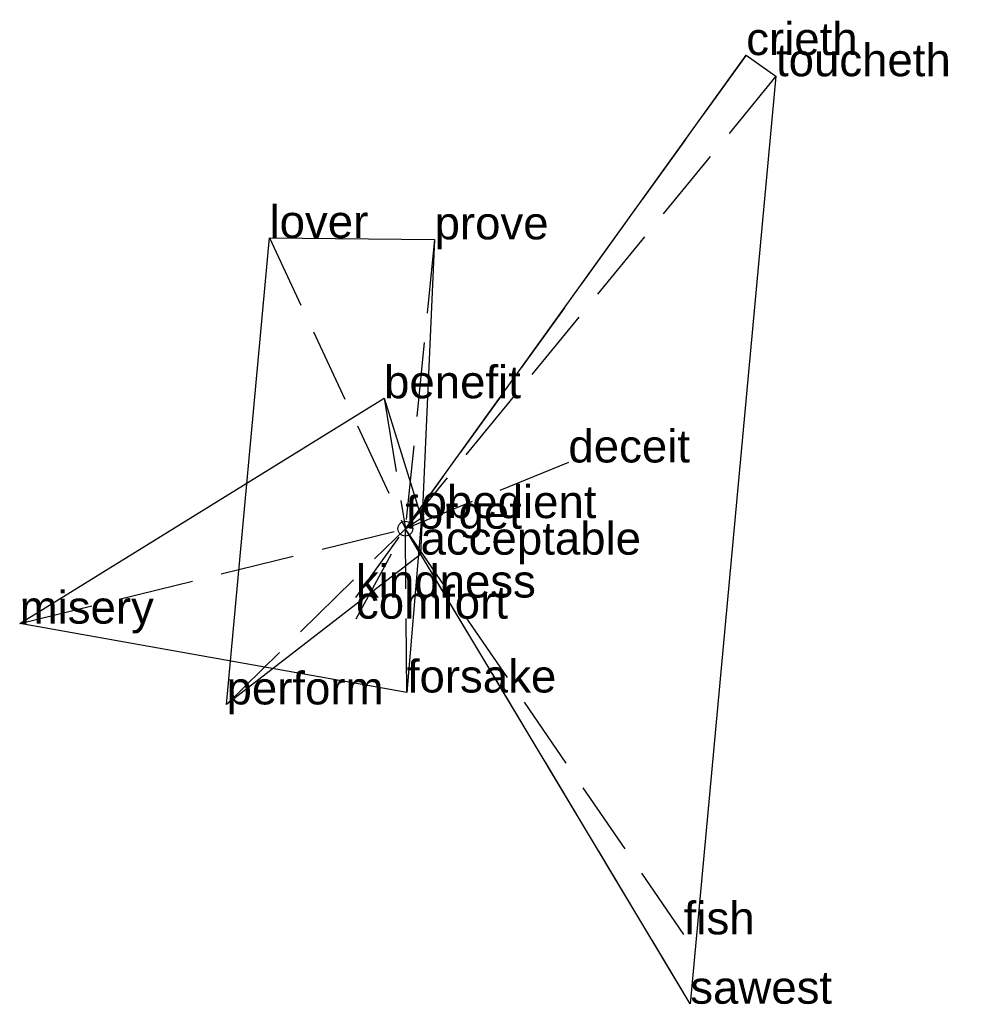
# Model space of a CAD drawing. Extents: x -1.3 to 1.87, y -1.6 to 1.72.
import ezdxf

# ---------------------------------------------------------------- set-up
doc = ezdxf.new("R2010")
doc.units = 0
doc.linetypes.add('DASHED2', pattern=[0.3, 0.25, -0.05])
for name, color, linetype in [('TEXT_nt', 1, 'CONTINUOUS'), ('TEXT_ot', 1, 'CONTINUOUS'), ('TEXT_q', 1, 'CONTINUOUS')]:
    doc.layers.add(name, color=color, linetype=linetype)
doc.styles.get("Standard").update_dxf_attribs({"font": 'arial.ttf'})

# ---------------------------------------------------------------- blocks, each defined once
blk = doc.blocks.new('ot')
at = {"layer": 'LINES_ot', "linetype": 'DASHED2'}
for p in [(-0.0718, 0.44), (0.0548, 0.0357), (-1.3004, -0.3201), (-0.1664, -0.3035), (0, 0), (0.005, -0.5525)]:
    blk.add_line(p, (0, 0), dxfattribs=at)
at = {"layer": 'ORIGIN_ot'}
blk.add_circle((0, 0), 0.025, dxfattribs=at)
at = {"layer": 'TEXT_ot'}
for s, p in [('benefit', (-0.0718, 0.44)), ('obedient', (0.0548, 0.0357)), ('forget', (0, 0)), ('comfort', (-0.1664, -0.3035)), ('misery', (-1.3004, -0.3201)), ('forsake', (0.005, -0.5525))]:
    blk.add_text(s, height=0.11, dxfattribs=at).set_placement(p)
blk = doc.blocks.new('nt')
at = {"layer": 'LINES_nt', "linetype": 'DASHED2'}
for p in [(-0.4581, 0.9807), (0.0986, 0.9759), (-0.603, -0.5927), (-0.1665, -0.2321), (0, 0), (0.0513, -0.0875)]:
    blk.add_line(p, (0, 0), dxfattribs=at)
at = {"layer": 'ORIGIN_nt'}
blk.add_circle((0, 0), 0.025, dxfattribs=at)
at = {"layer": 'TEXT_nt'}
for s, p in [('lover', (-0.4581, 0.9807)), ('prove', (0.0986, 0.9759)), ('forget', (0, 0)), ('acceptable', (0.0513, -0.0875)), ('kindness', (-0.1665, -0.2321)), ('perform', (-0.603, -0.5927))]:
    blk.add_text(s, height=0.11, dxfattribs=at).set_placement(p)
blk = doc.blocks.new('q')
at = {"layer": 'LINES_q', "linetype": 'DASHED2'}
for p in [(1.1492, 1.5974), (1.2496, 1.5261), (0.5497, 0.2234), (0, 0), (0.9606, -1.6022), (0.9386, -1.3683)]:
    blk.add_line(p, (0, 0), dxfattribs=at)
at = {"layer": 'ORIGIN_q'}
blk.add_circle((0, 0), 0.025, dxfattribs=at)
at = {"layer": 'TEXT_q'}
for s, p in [('crieth', (1.1492, 1.5974)), ('toucheth', (1.2496, 1.5261)), ('deceit', (0.5497, 0.2234)), ('forget', (0, 0)), ('fish', (0.9386, -1.3683)), ('sawest', (0.9606, -1.6022))]:
    blk.add_text(s, height=0.11, dxfattribs=at).set_placement(p)

msp = doc.modelspace()

# ---------------------------------------------------------------- linework, layer by layer
at = {"layer": 'OUTLINE_nt', "linetype": 'CONTINUOUS'}
msp.add_polyline3d([(-0.603, -0.5927, 0), (-0.4581, 0.9807, 0), (0.0986, 0.9759, 0), (0.0513, -0.0875, 0), (-0.603, -0.5927, 0)], close=True, dxfattribs=at)
at = {"layer": 'OUTLINE_ot', "linetype": 'CONTINUOUS'}
msp.add_polyline3d([(0.005, -0.5525, 0), (-1.3004, -0.3201, 0), (-0.0718, 0.44, 0), (0.0548, 0.0357, 0), (0.005, -0.5525, 0)], close=True, dxfattribs=at)
at = {"layer": 'OUTLINE_q', "linetype": 'CONTINUOUS'}
msp.add_polyline3d([(0.9606, -1.6022, 0), (0, 0, 0), (1.1492, 1.5974, 0), (1.2496, 1.5261, 0), (0.9606, -1.6022, 0)], close=True, dxfattribs=at)

# ---------------------------------------------------------------- block references
for name in ['q', 'nt', 'ot']:
    msp.add_blockref(name, (0, 0))

doc.saveas('drawing.dxf')
